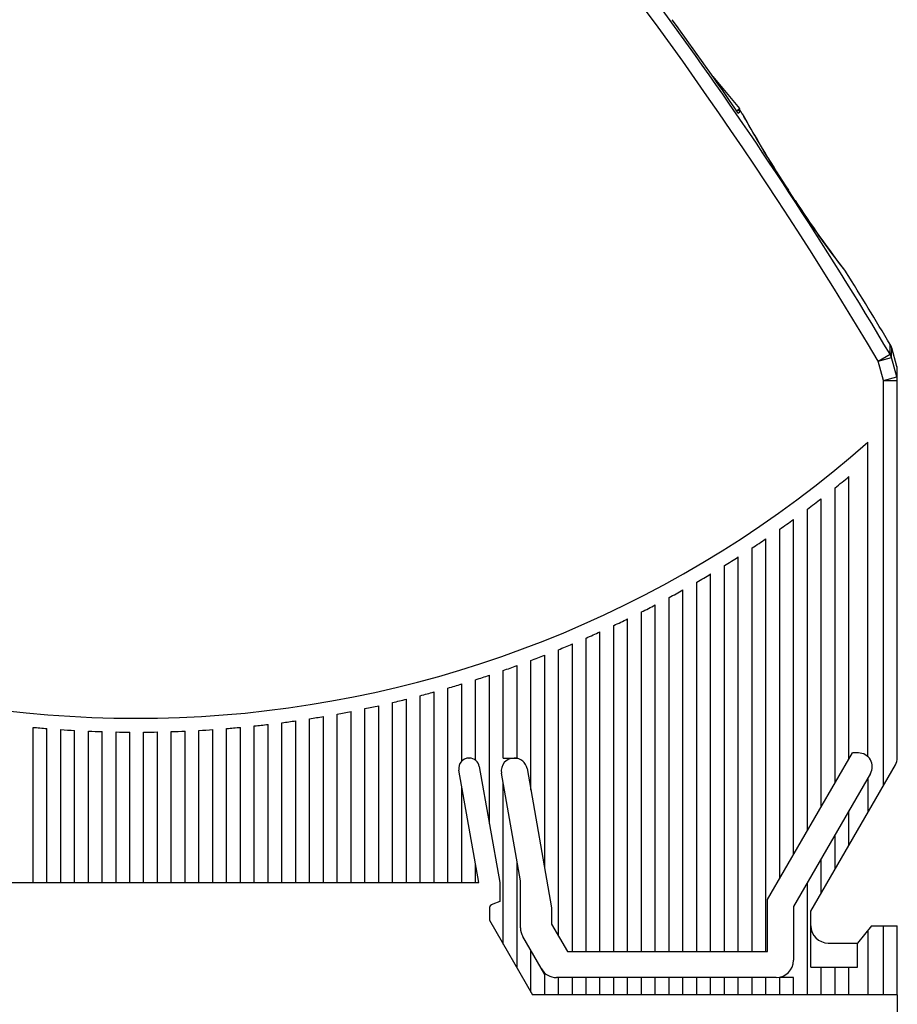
# Model space of a CAD drawing. Header units: millimetres. Extents: x 0 to 420, y 0 to 297.
# Tile 13 of 29: x 208 to 259, y 158 to 215. Entities that reach past the tile are written whole.
import ezdxf

# ---------------------------------------------------------------- set-up
doc = ezdxf.new("R2010")
doc.units = ezdxf.units.MM
doc.header["$LTSCALE"] = 23.1
doc.layers.get('0').update_dxf_attribs({"linetype": 'CONTINUOUS'})
doc.layers.add('T-EM12-T01-XDXF_CONTINUOUS_LINE', color=7, linetype='CONTINUOUS')
doc.layers.add('T-EM12-T01-XXX_DXF_DIMENSION', color=7, linetype='CONTINUOUS')
doc.styles.get("Standard").update_dxf_attribs({"font": 'txt', "width": 0.8})
doc.dimstyles.new('DIMSTYLE_1', dxfattribs={"dimtxt": 2.5, "dimasz": 3.5, "dimexe": 1, "dimexo": 0, "dimtad": 1, "dimdec": 3, "dimdsep": 46, "dimtxsty": 'Standard', "dimblk": '_FILLED', "dimblk1": '_FILLED', "dimblk2": '_FILLED', "dimcen": 0.09, "dimclrt": 5, "dimadec": 0, "dimazin": 0, "dimtp": 0.3, "dimtm": 0.3, "dimtfac": 1, "dimtdec": 3, "dimtofl": 0, "dimtmove": 0, "dimatfit": 3, "dimldrblk": '_FILLED', "dimfxl": 1, "dimtolj": 1, "dimarcsym": 0})

# ---------------------------------------------------------------- blocks, each defined once
blk = doc.blocks.new('_FILLED')
at = {"color": 0, "linetype": 'ByBlock'}
blk.add_solid([(0, 0), (-1, 0.143), (-1, -0.143)], dxfattribs=at)
blk = doc.blocks.new('*D1')
at = {"layer": 'T-EM12-T01-XXX_DXF_DIMENSION', "color": 2, "linetype": 'Continuous'}
for p, q in [((178.901, 167.833), (178.901, 150.029)), ((258.901, 158.426), (258.901, 150.029)), ((178.901, 151.029), (218.901, 151.029)), ((258.901, 151.029), (218.901, 151.029))]:
    blk.add_line(p, q, dxfattribs=at)
at = {"layer": 'T-EM12-T01-XXX_DXF_DIMENSION', "color": 2, "linetype": 'Continuous', "xscale": 3.5, "yscale": 3.5, "zscale": 3.5, "rotation": 180}
blk.add_blockref('_FILLED', (178.901, 151.029), dxfattribs=at)
at = {"layer": 'T-EM12-T01-XXX_DXF_DIMENSION', "color": 2, "linetype": 'Continuous', "xscale": 3.5, "yscale": 3.5, "zscale": 3.5}
blk.add_blockref('_FILLED', (258.901, 151.029), dxfattribs=at)
at = {"layer": 'T-EM12-T01-XXX_DXF_DIMENSION', "color": 5, "linetype": 'Continuous', "insert": (218.901, 154.154), "char_height": 2.5, "width": 5.89286, "attachment_point": 2, "line_spacing_factor": 0.9}
blk.add_mtext('80', dxfattribs=at)

msp = doc.modelspace()

# ---------------------------------------------------------------- linework, layer by layer
at = {"layer": 'T-EM12-T01-XDXF_CONTINUOUS_LINE', "color": 7, "linetype": 'Continuous'}
for p, q in [((248.232, 211.5519), (249.7803, 209.7066)), ((249.494, 210.0479), (249.4955, 210.0492)), ((249.6134, 209.5666), (249.7803, 209.7066)), ((249.6142, 209.5654), (249.7812, 209.7056)), ((249.7856, 209.5093), (249.7043, 209.641)), ((249.7853, 209.7007), (249.7537, 209.6743)), ((249.7862, 209.6996), (249.7545, 209.6731)), ((249.7812, 209.7056), (249.7862, 209.6996)), ((249.7016, 209.4389), (249.7856, 209.5093)), ((249.9888, 209.3283), (249.9836, 209.3379)), ((250.0305, 209.2525), (249.9888, 209.3283)), ((250.1406, 209.0532), (250.0305, 209.2525)), ((250.2372, 208.8797), (250.1406, 209.0532)), ((250.3561, 208.6677), (250.2372, 208.8797)), ((250.4475, 208.5061), (250.3561, 208.6677)), ((250.5483, 208.329), (250.4475, 208.5061)), ((250.6582, 208.1374), (250.5483, 208.329)), ((250.777, 207.9321), (250.6582, 208.1374)), ((250.9041, 207.7142), (250.777, 207.9321)), ((251.0393, 207.4846), (250.9041, 207.7142)), ((251.1819, 207.2447), (251.0393, 207.4846)), ((251.3315, 206.9955), (251.1819, 207.2447)), ((254.7246, 201.8622), (254.5674, 202.0801)), ((254.8751, 201.6556), (254.7246, 201.8622)), ((255.018, 201.4609), (254.8751, 201.6556)), ((255.1526, 201.2789), (255.018, 201.4609)), ((255.2782, 201.1104), (255.1526, 201.2789)), ((255.3942, 200.956), (255.2782, 201.1104)), ((255.4997, 200.8162), (255.3942, 200.956)), ((255.6374, 200.6351), (255.4997, 200.8162)), ((255.7797, 200.4494), (255.6374, 200.6351)), ((255.9133, 200.2763), (255.7797, 200.4494)), ((258.4931, 196.0486), (258.5088, 196.0211)), ((258.872, 194.7805), (258.5773, 195.8513)), ((258.9007, 172.1408), (258.9007, 194.5683)), ((257.2007, 172.2058), (257.2007, 190.3982)), ((256.1007, 172.0767), (256.1007, 188.4104)), ((255.3007, 170.691), (255.3007, 187.762)), ((254.5007, 169.3054), (254.5007, 187.1343)), ((253.7007, 167.9197), (253.7007, 186.5265)), ((252.9007, 166.5341), (252.9007, 185.9379)), ((252.1007, 165.1485), (252.1007, 185.3679)), ((251.3007, 160.9264), (251.3007, 184.816)), ((250.5007, 160.9264), (250.5007, 184.2814)), ((249.7007, 160.9264), (249.7007, 183.7638)), ((248.9007, 160.9264), (248.9007, 183.2626)), ((247.3007, 160.9264), (247.3007, 182.308)), ((248.1007, 160.9264), (248.1007, 182.7775)), ((246.5007, 160.9264), (246.5007, 181.8536)), ((245.7007, 160.9264), (245.7007, 181.4141)), ((244.1007, 160.9264), (244.1007, 180.5783)), ((244.9007, 160.9264), (244.9007, 180.9891)), ((243.3007, 160.9264), (243.3007, 180.1814)), ((242.5007, 160.9264), (242.5007, 179.7981)), ((240.9007, 160.9264), (240.9007, 179.0712)), ((241.7007, 160.9264), (241.7007, 179.4281)), ((239.3007, 161.8179), (239.3007, 178.3957)), ((240.1007, 160.9264), (240.1007, 178.7272)), ((237.7007, 170.2668), (237.7007, 177.77)), ((238.5007, 165.7297), (238.5007, 178.0768)), ((236.1007, 172.1264), (236.1007, 177.1924)), ((236.9007, 172.1264), (236.9007, 177.4753)), ((234.5007, 172.0002), (234.5007, 176.6617)), ((235.3007, 168.3292), (235.3007, 176.9213)), ((232.9007, 164.9264), (232.9007, 176.1766)), ((233.7007, 171.9557), (233.7007, 176.4135)), ((230.5007, 164.9264), (230.5007, 175.5322)), ((231.3007, 164.9264), (231.3007, 175.7361)), ((232.1007, 164.9264), (232.1007, 175.9508)), ((228.1007, 164.9264), (228.1007, 174.9851)), ((228.9007, 164.9264), (228.9007, 175.1568)), ((229.7007, 164.9264), (229.7007, 175.3392)), ((224.9007, 164.9264), (224.9007, 174.4027)), ((225.7007, 164.9264), (225.7007, 174.5327)), ((226.5007, 164.9264), (226.5007, 174.6731)), ((227.3007, 164.9264), (227.3007, 174.8239)), ((208.9007, 164.9264), (208.9007, 173.9048)), ((209.7007, 164.9264), (209.7007, 173.8354)), ((210.5007, 164.9264), (210.5007, 173.776)), ((219.3007, 164.9264), (219.3007, 173.776)), ((220.1007, 164.9264), (220.1007, 173.8354)), ((220.9007, 164.9264), (220.9007, 173.9048)), ((221.7007, 164.9264), (221.7007, 173.9842)), ((222.5007, 164.9264), (222.5007, 174.0736)), ((223.3007, 164.9264), (223.3007, 174.1732)), ((224.1007, 164.9264), (224.1007, 174.2828)), ((211.3007, 164.9264), (211.3007, 173.7265)), ((212.1007, 164.9264), (212.1007, 173.6869)), ((212.9007, 164.9264), (212.9007, 173.6573)), ((213.7007, 164.9264), (213.7007, 173.6375)), ((214.5007, 164.9264), (214.5007, 173.6276)), ((215.3007, 164.9264), (215.3007, 173.6276)), ((216.1007, 164.9264), (216.1007, 173.6375)), ((216.9007, 164.9264), (216.9007, 173.6573)), ((217.7007, 164.9264), (217.7007, 173.6869)), ((218.5007, 164.9264), (218.5007, 173.7265)), ((234.1157, 172.1264), (234.1361, 172.1264)), ((236.1007, 172.1264), (236.9007, 172.1264)), ((251.4007, 163.936), (256.3026, 172.4264)), ((256.649, 172.4264), (256.3026, 172.4264)), ((234.7171, 171.6389), (235.9007, 164.9264)), ((237.4806, 171.5149), (238.9007, 163.4612)), ((253.9007, 163.2661), (258.7935, 171.7408)), ((234.6822, 164.9264), (233.5347, 171.4339)), ((237.1007, 165.0314), (236.0028, 171.2579)), ((257.3418, 171.2264), (252.9007, 163.5341)), ((257.2007, 170.9819), (257.2007, 168.9819)), ((233.7007, 164.9264), (233.7007, 170.4927)), ((236.1007, 161.3605), (236.1007, 170.7027)), ((256.1007, 167.0767), (256.1007, 169.0767)), ((255.3007, 165.691), (255.3007, 167.691)), ((234.5007, 164.9264), (234.5007, 165.9557)), ((236.9007, 159.9749), (236.9007, 166.1656)), ((254.5007, 164.3054), (254.5007, 166.3054)), ((201.2507, 164.9264), (234.6822, 164.9264)), ((235.9007, 164.9264), (235.9007, 163.8264)), ((237.1007, 162.2964), (237.1007, 165.0314)), ((253.7007, 158.4264), (253.7007, 164.9197)), ((235.9007, 163.8264), (235.4981, 163.6799)), ((251.4007, 160.9264), (251.4007, 163.936)), ((252.9007, 163.5341), (252.9007, 160.4264)), ((235.3007, 163.398), (235.3007, 162.7461)), ((238.9007, 163.4612), (238.9007, 162.5108)), ((253.9007, 160.0264), (253.9007, 163.2661)), ((235.3007, 162.7461), (237.7947, 158.4264)), ((238.9007, 162.5108), (239.8154, 160.9264)), ((257.4007, 162.4264), (256.6007, 161.4264)), ((257.4007, 162.4264), (258.9007, 162.4264)), ((258.9007, 158.4264), (258.9007, 162.4264)), ((238.5007, 159.6036), (237.2346, 161.7964)), ((257.2007, 162.1764), (257.2007, 158.4264)), ((254.9007, 161.4264), (256.6007, 161.4264)), ((256.6007, 160.0264), (256.6007, 161.4264)), ((237.7007, 158.5892), (237.7007, 160.9892)), ((239.8154, 160.9264), (251.4007, 160.9264)), ((238.5007, 158.4264), (238.5007, 159.6036)), ((253.9007, 160.0264), (256.6007, 160.0264)), ((254.5007, 158.4264), (254.5007, 160.0264)), ((255.3007, 158.4264), (255.3007, 160.0264)), ((256.1007, 158.4264), (256.1007, 160.0264)), ((251.9007, 159.4264), (239.1803, 159.4264)), ((239.3007, 158.4264), (239.3007, 159.4264)), ((240.1007, 158.4264), (240.1007, 159.4264)), ((240.9007, 158.4264), (240.9007, 159.4264)), ((241.7007, 158.4264), (241.7007, 159.4264)), ((242.5007, 158.4264), (242.5007, 159.4264)), ((243.3007, 158.4264), (243.3007, 159.4264)), ((244.1007, 158.4264), (244.1007, 159.4264)), ((244.9007, 158.4264), (244.9007, 159.4264)), ((245.7007, 158.4264), (245.7007, 159.4264)), ((246.5007, 158.4264), (246.5007, 159.4264)), ((247.3007, 158.4264), (247.3007, 159.4264)), ((248.1007, 158.4264), (248.1007, 159.4264)), ((248.9007, 158.4264), (248.9007, 159.4264)), ((249.7007, 158.4264), (249.7007, 159.4264)), ((250.5007, 158.4264), (250.5007, 159.4264)), ((251.3007, 158.4264), (251.3007, 159.4264)), ((252.9007, 159.4264), (252.1007, 159.4264)), ((252.1007, 158.4264), (252.1007, 159.4264)), ((252.9007, 158.4264), (252.9007, 159.4264)), ((258.9007, 158.4264), (237.7947, 158.4264))]:
    msp.add_line(p, q, dxfattribs=at)
at = {"layer": 'T-EM12-T01-XDXF_CONTINUOUS_LINE', "color": 9, "linetype": 'Continuous'}
for p, q in [((249.9887, 209.3254), (249.9679, 209.3634)), ((252.6023, 204.9738), (252.6036, 204.9747)), ((252.9888, 204.3832), (252.9901, 204.3841)), ((255.924, 200.2599), (255.904, 200.2858)), ((255.9307, 200.2513), (255.924, 200.2599)), ((258.4813, 195.4885), (258.4931, 196.0486)), ((257.7975, 195.0826), (258.4813, 195.4885)), ((258.5679, 195.2929), (258.5773, 195.8513)), ((257.7975, 195.0826), (258.5679, 195.2929)), ((258.1007, 193.9721), (257.7975, 195.0826)), ((258.8711, 194.1825), (258.5679, 195.2929)), ((258.872, 194.7805), (258.8711, 194.1825)), ((258.1007, 193.9721), (258.8711, 194.1825)), ((258.1007, 193.9721), (258.9007, 193.9721)), ((258.1007, 170.5408), (258.1007, 193.9721)), ((258.1007, 158.4264), (258.1007, 162.4264))]:
    msp.add_line(p, q, dxfattribs=at)
at = {"layer": 'T-EM12-T01-XDXF_CONTINUOUS_LINE', "color": 7, "linetype": 'Continuous'}
for points in [[(252.5218, 205.0997), (252.4313, 205.2387), (252.3413, 205.3778), (252.2518, 205.5169), (252.163, 205.6557), (252.075, 205.7941), (251.9878, 205.9319), (251.9015, 206.0691), (251.8163, 206.2053), (251.7322, 206.3405), (251.6493, 206.4746), (251.5677, 206.6072), (251.4875, 206.7384), (251.4088, 206.8679), (251.3315, 206.9955)], [(254.5674, 202.0801), (254.4043, 202.3084), (254.3207, 202.4262), (254.2359, 202.5462), (254.1501, 202.6684), (254.0633, 202.7927), (253.9756, 202.9188), (253.8871, 203.0468), (253.7979, 203.1764), (253.7082, 203.3076), (253.618, 203.4402), (253.5274, 203.5741), (253.4365, 203.7091), (253.3455, 203.8452), (253.2544, 203.9821), (253.1634, 204.1198), (253.0724, 204.2581), (252.5218, 205.0997)], [(258.5773, 195.8513), (258.5698, 195.8769), (258.5564, 195.9163), (258.541, 195.9548), (258.5236, 195.9926), (258.5088, 196.0211)]]:
    msp.add_lwpolyline(points, dxfattribs=at)
at = {"layer": 'T-EM12-T01-XDXF_CONTINUOUS_LINE', "color": 9, "linetype": 'Continuous'}
for centre, radius, start, end in [((45.7801, 69.2375), 246.553, 30.691697, 48.807693), ((45.7801, 69.2375), 247.3483, 30.691696, 40.892812), ((306.4951, 240.304), 64.4411, 208.733024, 213.247449), ((45.7801, 69.2375), 247.386, 33.113211, 33.276682), ((304.9121, 238.2398), 61.9862, 213.10633, 217.755726), ((257.8218, 195.0796), 0.7761, 15.95806, 31.80328), ((258.1372, 193.9719), 0.7634, 0.01005, 16.00828)]:
    msp.add_arc(centre, radius, start, end, dxfattribs=at)
at = {"layer": 'T-EM12-T01-XDXF_CONTINUOUS_LINE', "color": 7, "linetype": 'Continuous'}
for centre, radius, start, end in [((45.7801, 69.2375), 247.4681, 34.509538, 36.042877), ((45.7801, 69.2375), 247.6448, 34.647967, 34.652908), ((45.7801, 69.2375), 247.6448, 34.460249, 34.549061), ((249.7205, 209.1936), 0.3, 28.73609, 34.46025), ((255.6761, 200.0926), 0.3, 31.94058, 37.76887), ((45.7801, 69.2375), 247.6448, 30.801736, 31.940576), ((257.806, 195.639), 0.8, 15.38834, 28.53274), ((258.1007, 194.5683), 0.8, 0, 15.38834), ((214.9007, 238.4264), 64, 237.592487, 311.371411), ((214.9007, 238.4264), 64.8, 308.569009, 309.479528), ((214.9007, 238.4264), 64.8, 306.781529, 307.669887), ((214.9007, 238.4264), 64.8, 305.034815, 305.903353), ((214.9007, 238.4264), 64.8, 303.324675, 304.175412), ((214.9007, 238.4264), 64.8, 301.647468, 302.482164), ((214.9007, 238.4264), 64.8, 300, 300.820201), ((214.9007, 238.4264), 64.8, 298.379448, 299.186523), ((214.9007, 238.4264), 64.8, 296.783295, 297.578468), ((214.9007, 238.4264), 64.8, 295.209286, 295.993655), ((214.9007, 238.4264), 64.8, 293.65538, 294.42994), ((214.9007, 238.4264), 64.8, 292.119725, 292.88538), ((214.9007, 238.4264), 64.8, 290.600625, 291.358206), ((214.9007, 238.4264), 64.8, 289.096519, 289.84679), ((214.9007, 238.4264), 64.8, 287.605966, 288.349635), ((214.9007, 238.4264), 64.8, 286.12762, 286.865347), ((214.9007, 238.4264), 64.8, 283.202601, 283.930264), ((214.9007, 238.4264), 64.8, 284.660226, 285.39263), ((214.9007, 238.4264), 64.8, 281.753626, 282.4771), ((214.9007, 238.4264), 64.8, 278.877418, 279.594068), ((214.9007, 238.4264), 64.8, 280.312237, 281.032048), ((214.9007, 238.4264), 64.8, 264.687225, 265.397242), ((214.9007, 238.4264), 64.8, 266.10655, 266.815261), ((214.9007, 238.4264), 64.8, 273.184739, 273.89345), ((214.9007, 238.4264), 64.8, 274.602758, 275.312775), ((214.9007, 238.4264), 64.8, 276.02361, 276.735377), ((214.9007, 238.4264), 64.8, 277.448191, 278.162165), ((214.9007, 238.4264), 64.8, 267.523485, 268.231331), ((214.9007, 238.4264), 64.8, 268.938906, 269.64632), ((214.9007, 238.4264), 64.8, 270.35368, 271.061094), ((214.9007, 238.4264), 64.8, 271.768669, 272.476515), ((234.1157, 171.5364), 0.59, 90, 190), ((234.1361, 171.5364), 0.59, 10, 90), ((236.7315, 171.3864), 0.74, 90, 190), ((236.7518, 171.3864), 0.74, 10, 90), ((256.649, 171.6264), 0.8, 330, 90), ((258.1007, 172.1408), 0.8, 330, 360), ((235.6007, 163.398), 0.3, 110, 180), ((254.9007, 162.4264), 1, 180, 270), ((238.1007, 162.2964), 1, 180, 210), ((251.9007, 160.4264), 1, 270, 360), ((239.1803, 160.4264), 1, 210, 270)]:
    msp.add_arc(centre, radius, start, end, dxfattribs=at)

# ---------------------------------------------------------------- dimensions: what is measured, and where the dimension line sits
at = {"layer": 'T-EM12-T01-XXX_DXF_DIMENSION', "color": 2, "linetype": 'Continuous'}
dim = msp.add_linear_dim(base=(258.9007, 151.0286), p1=(178.9007, 167.8326), p2=(258.9007, 158.4264), dimstyle='DIMSTYLE_1', dxfattribs=at)
dim.commit()
dim.dimension.update_dxf_attribs({"geometry": '*D1', "text_midpoint": (218.5435, 151.0286), "dimtype": 160})

doc.saveas('drawing.dxf')
